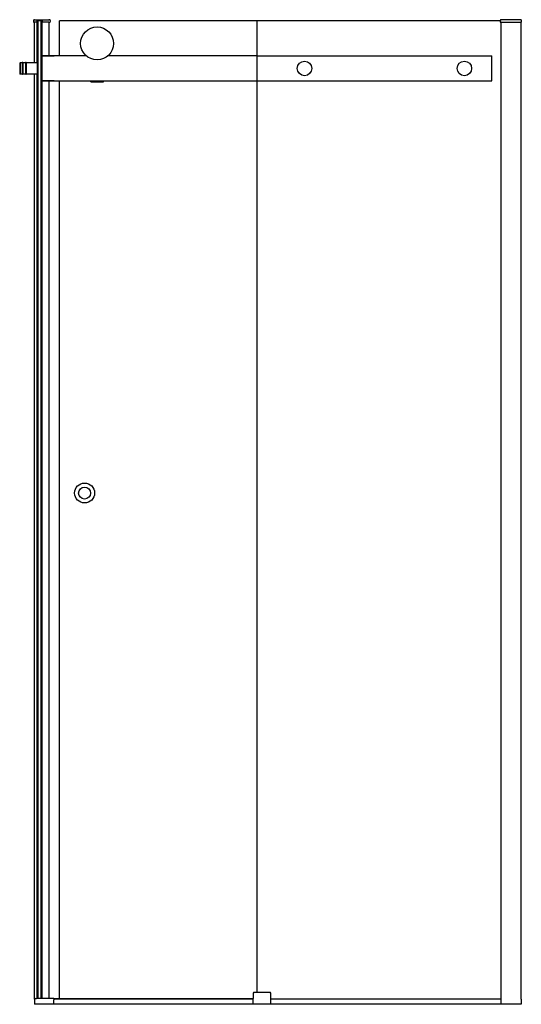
# Model space of a CAD drawing. Header units: millimetres. Extents: x 3986.62 to 3987.62, y 3521.59 to 3523.56.
import ezdxf

# ---------------------------------------------------------------- set-up
doc = ezdxf.new("R2010")
doc.units = ezdxf.units.MM
doc.layers.add('SANINDUSA', color=3, linetype='Continuous')

msp = doc.modelspace()

# ---------------------------------------------------------------- linework, layer by layer
at = {"layer": 'SANINDUSA'}
for p, q in [((3986.6445, 3523.5594), (3986.6444, 3523.5569)), ((3986.6454, 3523.5558), (3986.6466, 3523.5558)), ((3986.6466, 3523.5608), (3986.646, 3523.5608)), ((3986.6466, 3523.5608), (3986.6749, 3523.5608)), ((3986.6466, 3523.4748), (3986.6466, 3523.5558)), ((3986.6511, 3523.5558), (3986.6466, 3523.5558)), ((3986.6514, 3523.5561), (3986.6515, 3523.5569)), ((3986.6515, 3523.5589), (3986.6515, 3523.5569)), ((3986.6516, 3523.4748), (3986.6516, 3523.559)), ((3986.652, 3523.4748), (3986.652, 3523.5593)), ((3986.6616, 3523.5593), (3986.652, 3523.5593)), ((3986.6538, 3523.5583), (3986.6538, 3523.5593)), ((3986.6538, 3521.6021), (3986.6538, 3523.5583)), ((3986.6598, 3523.5583), (3986.6538, 3523.5583)), ((3986.6598, 3523.4673), (3986.6598, 3523.5593)), ((3986.6598, 3521.6021), (3986.6598, 3523.5583)), ((3986.6616, 3523.4748), (3986.6616, 3523.5593)), ((3986.6621, 3523.488), (3986.6621, 3523.5591)), ((3986.6622, 3523.5569), (3986.6621, 3523.5589)), ((3986.6622, 3523.5569), (3986.6622, 3523.5561)), ((3986.6749, 3523.5558), (3986.6625, 3523.5558)), ((3986.6765, 3523.5608), (3986.6749, 3523.5608)), ((3986.6749, 3523.5558), (3986.6771, 3523.5558)), ((3986.6759, 3523.4883), (3986.6759, 3523.5558)), ((3986.678, 3523.5594), (3986.6781, 3523.5569)), ((3986.6968, 3523.4883), (3986.6968, 3523.5583)), ((3987.0921, 3523.5583), (3986.6968, 3523.5583)), ((3987.0921, 3521.6143), (3987.0921, 3523.5583)), ((3987.5787, 3523.5583), (3987.0921, 3523.5583)), ((3987.5788, 3523.5594), (3987.5787, 3523.5569)), ((3987.5808, 3523.5558), (3987.5797, 3523.5558)), ((3987.5803, 3523.5608), (3987.5808, 3523.5608)), ((3987.6209, 3523.5608), (3987.5808, 3523.5608)), ((3987.5808, 3523.5558), (3987.6211, 3523.5558)), ((3987.5809, 3521.5903), (3987.5809, 3523.5558)), ((3987.6209, 3523.5608), (3987.621, 3523.5594)), ((3987.6209, 3521.6008), (3987.6209, 3523.5558)), ((3987.6209, 3521.6008), (3987.6209, 3523.5558)), ((3987.6209, 3521.6008), (3987.6209, 3523.5558)), ((3987.621, 3523.5594), (3987.6211, 3523.5569)), ((3987.6211, 3523.5569), (3987.6211, 3523.5558)), ((3986.6168, 3523.4738), (3986.6178, 3523.4748)), ((3986.6168, 3523.4738), (3986.6168, 3523.4528)), ((3986.6178, 3523.4748), (3986.6178, 3523.4518)), ((3986.6218, 3523.4748), (3986.6178, 3523.4748)), ((3986.6218, 3523.4748), (3986.6218, 3523.4518)), ((3986.6233, 3523.4748), (3986.6233, 3523.4518)), ((3986.6283, 3523.4748), (3986.6233, 3523.4748)), ((3986.6283, 3523.4748), (3986.6283, 3523.4518)), ((3986.6298, 3523.4748), (3986.6298, 3523.4518)), ((3986.6518, 3523.4748), (3986.6298, 3523.4748)), ((3986.6518, 3523.4748), (3986.6518, 3523.4518)), ((3986.6518, 3523.4748), (3986.6518, 3523.4518)), ((3986.6518, 3523.4748), (3986.6538, 3523.4748)), ((3986.6598, 3523.4748), (3986.6598, 3523.4518)), ((3986.6598, 3523.4748), (3986.6618, 3523.4748)), ((3986.6618, 3523.4393), (3986.6618, 3523.4873)), ((3986.7503, 3523.4883), (3986.6628, 3523.4883)), ((3986.6628, 3523.4883), (3986.6858, 3523.4883)), ((3986.7503, 3523.4883), (3986.6858, 3523.4883)), ((3987.0921, 3523.4883), (3986.7933, 3523.4883)), ((3986.6168, 3523.4528), (3986.6178, 3523.4518)), ((3986.6218, 3523.4518), (3986.6178, 3523.4518)), ((3986.6283, 3523.4518), (3986.6233, 3523.4518)), ((3986.6518, 3523.4518), (3986.6298, 3523.4518)), ((3986.6466, 3521.6007), (3986.6466, 3523.4518)), ((3986.6516, 3521.6021), (3986.6516, 3523.4518)), ((3986.6518, 3523.4518), (3986.6538, 3523.4518)), ((3986.652, 3521.6021), (3986.652, 3523.4518)), ((3986.6598, 3523.4673), (3986.6598, 3523.4673)), ((3986.6598, 3521.6021), (3986.6598, 3523.4593)), ((3986.6598, 3523.4593), (3986.6598, 3523.4593)), ((3986.6598, 3523.4518), (3986.6618, 3523.4518)), ((3986.6616, 3521.6021), (3986.6616, 3523.4518)), ((3986.6621, 3521.6021), (3986.6621, 3523.4387)), ((3986.6628, 3523.4383), (3987.0921, 3523.4383)), ((3986.6858, 3523.4383), (3986.6628, 3523.4383)), ((3986.6759, 3521.6021), (3986.6759, 3523.4383)), ((3986.6968, 3521.6011), (3986.6968, 3523.4383)), ((3986.7593, 3523.4373), (3986.7593, 3523.4383)), ((3986.7593, 3523.4363), (3986.7593, 3523.4373)), ((3986.7593, 3523.4373), (3986.7843, 3523.4373)), ((3986.7593, 3523.4363), (3986.7843, 3523.4363)), ((3986.7843, 3523.4373), (3986.7843, 3523.4383)), ((3986.7843, 3523.4363), (3986.7843, 3523.4373)), ((3986.6462, 3521.5993), (3986.6462, 3521.5903)), ((3986.649, 3521.6021), (3986.6507, 3521.6021)), ((3986.6842, 3521.6021), (3986.6507, 3521.6021)), ((3986.6852, 3521.6011), (3986.6852, 3521.5993)), ((3987.0841, 3521.6011), (3986.6852, 3521.6011)), ((3987.0841, 3521.6003), (3986.6852, 3521.6003)), ((3986.6852, 3521.5903), (3986.6852, 3521.5993)), ((3987.0843, 3521.6129), (3987.0839, 3521.5903)), ((3987.0858, 3521.6143), (3987.0863, 3521.6143)), ((3987.1175, 3521.6143), (3987.0863, 3521.6143)), ((3987.1175, 3521.6143), (3987.118, 3521.6143)), ((3987.1199, 3521.5903), (3987.1195, 3521.6129)), ((3987.5809, 3521.6003), (3987.1197, 3521.6003)), ((3987.6209, 3521.6008), (3987.6209, 3521.5903)), ((3987.6209, 3521.6008), (3987.6209, 3521.6008)), ((3987.6209, 3521.6008), (3987.6209, 3521.6008)), ((3987.6209, 3521.6008), (3987.6209, 3521.6008)), ((3987.6209, 3521.5903), (3986.6462, 3521.5903))]:
    msp.add_line(p, q, dxfattribs=at)
at = {"layer": 'SANINDUSA', "ltscale": 75}
for p, q in [((3987.0921, 3523.4883), (3987.5621, 3523.4883)), ((3987.5621, 3523.4383), (3987.5621, 3523.4883)), ((3987.0921, 3523.4383), (3987.5621, 3523.4383))]:
    msp.add_line(p, q, dxfattribs=at)
at = {"layer": 'SANINDUSA'}
for centre, radius in [((3986.7718, 3523.5133), 0.033), ((3987.1871, 3523.4633), 0.0145), ((3987.5071, 3523.4633), 0.0145), ((3986.7468, 3522.6136), 0.02), ((3986.7468, 3522.6136), 0.012)]:
    msp.add_circle(centre, radius, dxfattribs=at)
for centre, radius, start, end in [((3986.6454, 3523.5568), 0.001, 178, 270), ((3986.646, 3523.5593), 0.0015, 90, 178), ((3986.6511, 3523.5561), 0.0003, 270, 358), ((3986.652, 3523.5588), 0.0005, 137.3632, 178), ((3986.652, 3523.5588), 0.0005, 90.0173, 137.3458), ((3986.6616, 3523.5588), 0.0005, 42.6393, 90.038), ((3986.6616, 3523.5588), 0.0005, 2, 42.6368), ((3986.6625, 3523.5561), 0.0003, 182, 270), ((3986.6765, 3523.5593), 0.0015, 2, 90), ((3986.6771, 3523.5568), 0.001, 270, 2), ((3987.5797, 3523.5568), 0.001, 178, 270), ((3987.5803, 3523.5593), 0.0015, 90, 178), ((3986.6226, 3523.4746), 0.00075, 0, 180), ((3986.6291, 3523.4746), 0.00075, 0, 180), ((3986.6628, 3523.4873), 0.001, 90, 180), ((3986.6226, 3523.4521), 0.00075, 180, 0), ((3986.6291, 3523.4521), 0.00075, 180, 0), ((3986.6628, 3523.4393), 0.001, 180, 270), ((3986.649, 3521.5993), 0.0028, 90, 180), ((3986.6842, 3521.6011), 0.001, 0, 90), ((3987.0858, 3521.6128), 0.0015, 90, 179), ((3987.118, 3521.6128), 0.0015, 1, 90)]:
    msp.add_arc(centre, radius, start, end, dxfattribs=at)

doc.saveas('drawing.dxf')
